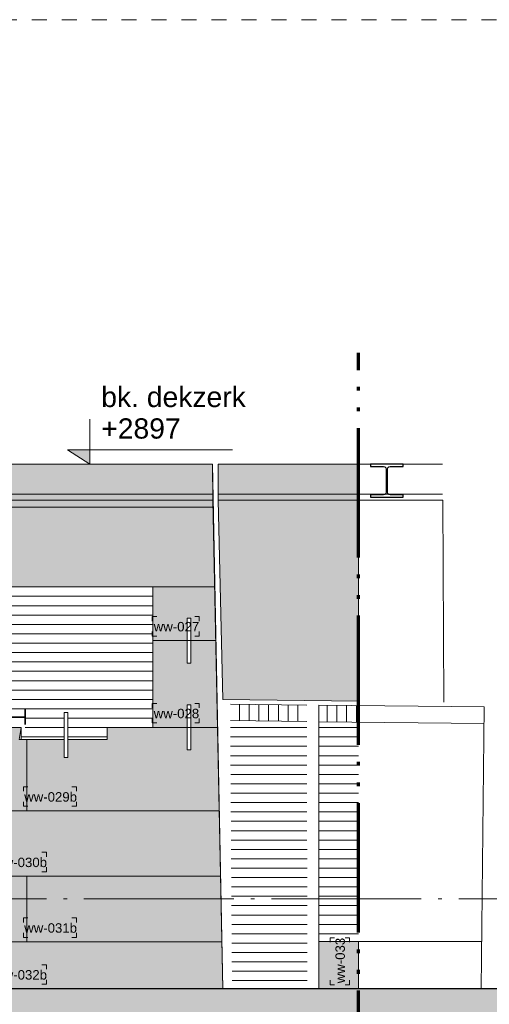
# Model space of a CAD drawing. Extents: x -294884 to 286267, y 0 to 1429765.
# Tile 121 of 178: x 12119 to 15252, y 857467 to 864032. Entities that reach past the tile are written whole.
import ezdxf

# ---------------------------------------------------------------- set-up
doc = ezdxf.new("R2010")
doc.units = 0
doc.header["$MEASUREMENT"] = 0
for name, pattern in [('DASHDOT', [1250, 1000, -112.5, 25, -112.5]), ('DASHED', [200, 100, -100]), ('DIVIDE', [1250, 862.5, -112.5, 25, -112.5, 25, -112.5])]:
    doc.linetypes.add(name, pattern=pattern)
for name, color, linetype in [('A-0019-AFDEKVLAK', 1, 'Continuous'), ('A-0030-STRAMIEN', 1, 'Continuous'), ('A-0250-PROFIEL', 1, 'Continuous'), ('A-0306--', 1, 'Continuous'), ('A-0307-TEKST', 7, 'Continuous')]:
    doc.layers.add(name, color=color, linetype=linetype)
pattern_1 = [(90, (0, 0), (-65, 4e-15), [])]
pattern_2 = [(0, (0, 0), (0, 62.5), [])]

# ---------------------------------------------------------------- blocks, each defined once
blk = doc.blocks.new('M-NIEUW_145')
at = {"linetype": 'Continuous', "lineweight": 5}
for color, points in [(8, [(42986.5, -3074.5), (42990.4, -3314.5), (41260.5, -3314.5), (41260.5, -3074.5)]), (8, [(43961.8, -3074.5), (43961.8, -3314.5), (43026, -3314.5), (43026, -3074.5)]), (8, [(42992.2, -3361.6), (43056.7, -6571.6), (41100, -6571.6), (41100, -5385.3), (41000, -5385.3), (41000, -4800.2), (41100.5, -4840.2), (41260.5, -4840.2), (41370, -4829.1), (41710.4, -4829.1), (41699, -4910), (42285, -4910), (42285, -4829.1), (42590, -4829.1), (42590, -3891.2), (41380, -3891.2), (41380, -3956.2), (41260.5, -3956.2), (41260.5, -3314.5), (41380, -3314.5), (42462.3, -3314.5), (42990.4, -3314.5)]), (254, [(43056, -4643.5), (43026, -3314.5), (43961.8, -3314.5), (43961.8, -4654)]), (8, [(43697.4, -6257.9), (43961.8, -6257.9), (43961.8, -6571.6), (43697.4, -6571.6)]), (111, [(4381.7, -6571.6), (53130.4, -6571.6), (53130.4, -8790.3), (52526.1, -8781.6), (51416.2, -8771.6), (50998.9, -8761.6), (49889, -8751.6), (49196.2, -8731.6), (48086.2, -8721.6), (47393.4, -8721.6), (46700.7, -8721.6), (45590.7, -8711.6), (44897.9, -8621.6), (43929.6, -8481.6), (42646.4, -8651.6), (41967.7, -8730), (40324, -8931.6), (38521.3, -9161.6), (36718.5, -9161.6), (34915.8, -9171.6), (31727.4, -9171.6), (29924.7, -9141.6), (28121.9, -9021.6), (19108.1, -9061.6), (17305.4, -9081.6), (15502.6, -9111.6), (13699.9, -9171.6), (11897.1, -9141.6), (10094.3, -9101.6), (8291.6, -9011.6), (6488.8, -9001.6), (5378.8, -8981.6), (4686.1, -8901.6), (4381.7, -8866)])]:
    blk.add_hatch(color=color, dxfattribs=at).paths.add_polyline_path(points, flags=0)
h = blk.add_hatch(dxfattribs=at)
h.set_pattern_fill('@AVMWH2', color=251, style=0, pattern_type=0)
h.set_pattern_definition([(180, (0, 0), (-8e-15, -62.5), [])])
h.paths.add_polyline_path([(42590, -4829.1), (42285, -4829.1), (42285, -4910), (41710.4, -4910), (41737.7, -4829.1), (41737.7, -4710.7), (41240.9, -4710.7), (41239.4, -3956.2), (41380, -3956.2), (41380, -3891.2), (42590, -3891.2)], flags=0)
h = blk.add_hatch(dxfattribs=at)
h.set_pattern_fill('@AVMWV', color=8, style=0, pattern_type=0)
h.set_pattern_definition(pattern_1)
h.paths.add_polyline_path([(43106.6, -4783.5), (43617.4, -4791.2), (43617.4, -4681.2), (43106.6, -4673.5)], flags=0)
h = blk.add_hatch(dxfattribs=at)
h.set_pattern_fill('@AVMWV', color=8, style=0, pattern_type=0)
h.set_pattern_definition(pattern_1)
h.paths.add_polyline_path([(43697.4, -4792), (43961.8, -4794.7), (43961.8, -4684.7), (43697.4, -4682)], flags=0)
h = blk.add_hatch(dxfattribs=at)
h.set_pattern_fill('@AVMWH2', color=251, style=0, pattern_type=0)
h.set_pattern_definition(pattern_2)
h.paths.add_polyline_path([(43118.5, -6571.6), (43618.5, -6571.6), (43617.4, -4791.2), (43106.6, -4783.5)], flags=0)
h = blk.add_hatch(dxfattribs=at)
h.set_pattern_fill('@AVMWH2', color=251, style=0, pattern_type=0)
h.set_pattern_definition(pattern_2)
h.paths.add_polyline_path([(43697.4, -6257.9), (43961.8, -6257.9), (43961.8, -4794.7), (43697.4, -4792)], flags=0)
at = {"layer": 'A-0030-STRAMIEN', "linetype": 'Continuous', "lineweight": 5}
blk.add_hatch(color=253, dxfattribs=at).paths.add_polyline_path([(42020.4, -2979.5), (42170.4, -2979.5), (42170.4, -3074.5)], flags=0)
at = {"color": 7, "linetype": 'DASHED', "lineweight": 0}
blk.add_lwpolyline([(4381.7, -10511), (4381.7, -111), (54781.7, -111), (54781.7, -10511)], close=True, dxfattribs=at)
at = {"color": 1, "linetype": 'DIVIDE', "lineweight": 70}
blk.add_lwpolyline([(43961.8, -8696.7), (43961.8, -2332.6)], dxfattribs=at)
at = {"color": 8, "linetype": 'Continuous', "lineweight": 13}
for points in [[(41260.5, -3074.5), (41260.5, -3314.5), (42990.4, -3314.5), (42986.5, -3074.5)], [(43026, -3074.5), (43026, -3314.5), (43961.8, -3314.5), (43961.8, -3074.5)], [(42992.2, -3361.6), (43056.7, -6571.6), (41100, -6571.6), (41100, -5385.3), (41000, -5385.3), (41000, -4800.2), (41100.5, -4840.2), (41260.5, -4840.2), (41370, -4829.1), (41710.4, -4829.1), (41699, -4910), (42285, -4910), (42285, -4829.1), (42590, -4829.1), (42590, -3891.2), (41380, -3891.2), (41380, -3956.2), (41260.5, -3956.2), (41260.5, -3314.5), (41380, -3314.5), (41380, -3314.5), (42462.3, -3314.5), (42990.4, -3314.5)], [(43697.4, -6257.9), (43961.8, -6257.9), (43961.8, -6571.6), (43697.4, -6571.6)]]:
    blk.add_lwpolyline(points, close=True, dxfattribs=at)
at = {"color": 7, "linetype": 'Continuous', "lineweight": 18}
for points in [[(41260.5, -3074.5), (42986.5, -3074.5)], [(41260.5, -3274.5), (42986.5, -3274.5)], [(43056.7, -6571.6), (42990.4, -3314.5)], [(44531.1, -4660.6), (44524.9, -3314.5)], [(43617.4, -4681.2), (43106.6, -4673.5)], [(43697.4, -6571.6), (43697.4, -4682), (44800.6, -4693.3)], [(44778.8, -6571.6), (44800.6, -4693.3)]]:
    blk.add_lwpolyline(points, dxfattribs=at)
at = {"color": 1, "linetype": 'Continuous', "lineweight": 13}
for points in [[(41260.5, -3314.5), (42990.4, -3314.5)], [(41710.4, -4829.1), (41710.4, -4910), (42285, -4910), (42285, -4829.1), (42590, -4829.1), (42590, -3891.2), (41380, -3891.2)], [(43617.4, -4791.2), (43106.6, -4783.5)], [(43697.4, -4792), (44800.6, -4803.3)], [(43697.4, -6257.9), (44782.4, -6257.9)]]:
    blk.add_lwpolyline(points, dxfattribs=at)
at = {"color": 254, "linetype": 'Continuous', "lineweight": 13}
blk.add_lwpolyline([(43961.8, -4654), (43961.8, -3314.5), (43026, -3314.5), (43056, -4643.5)], close=True, dxfattribs=at)
at = {"color": 8, "linetype": 'Continuous', "lineweight": 5}
for points in [[(41380, -3361.6), (42992.2, -3361.6)], [(42590, -3891.2), (43002.9, -3891.2)], [(41750, -5385.3), (41750, -4910)], [(41370, -5385.3), (43032.9, -5385.3)], [(41370, -5821.8), (43041.6, -5821.8)], [(41750, -6259.3), (41750, -5821.8)], [(41370, -6259.3), (43050.4, -6259.3)]]:
    blk.add_lwpolyline(points, dxfattribs=at)
at = {"color": 4, "linetype": 'Continuous', "lineweight": 35}
for points in [[(41737.7, -4710.7), (41737.7, -4810.7)], [(41232.1, -4760.7), (41737.7, -4760.7)]]:
    blk.add_lwpolyline(points, dxfattribs=at)
at = {"color": 5, "linetype": 'Continuous', "lineweight": 25}
for points in [[(53130.4, -6571.6), (4381.7, -6571.6)], [(54781.7, -6571.6), (4690.6, -6571.6)]]:
    blk.add_lwpolyline(points, dxfattribs=at)
at = {"color": 111, "linetype": 'Continuous', "lineweight": 13}
blk.add_lwpolyline([(4381.7, -6571.6), (53130.4, -6571.6), (53130.4, -8790.3), (52526.1, -8781.6), (51416.2, -8771.6), (50998.9, -8761.6), (49889, -8751.6), (49196.2, -8731.6), (48086.2, -8721.6), (47393.4, -8721.6), (46700.7, -8721.6), (45590.7, -8711.6), (44897.9, -8621.6), (43929.6, -8481.6), (42646.4, -8651.6), (41967.7, -8730), (40324, -8931.6), (38521.3, -9161.6), (36718.5, -9161.6), (34915.8, -9171.6), (31727.4, -9171.6), (29924.7, -9141.6), (28121.9, -9021.6), (19108.1, -9061.6)], dxfattribs=at)
at = {"layer": 'A-0030-STRAMIEN', "color": 1, "linetype": 'Continuous', "lineweight": 13}
for points in [[(42170.4, -2774.5), (42170.4, -3074.5), (42020.4, -2979.5), (43120.4, -2979.5)], [(42020.4, -3074.5), (42320.4, -3074.5)]]:
    blk.add_lwpolyline(points, dxfattribs=at)
at = {"layer": 'A-0030-STRAMIEN', "color": 7, "linetype": 'Continuous', "lineweight": 18}
blk.add_lwpolyline([(41737.7, -4710.7), (41737.7, -4810.7)], dxfattribs=at)
at = {"layer": 'A-0030-STRAMIEN', "color": 1, "linetype": 'DASHDOT', "lineweight": 13}
blk.add_lwpolyline([(53130.4, -5971.6), (4381.7, -5971.6)], dxfattribs=at)
at = {"layer": 'A-0306--', "color": 1, "linetype": 'Continuous', "lineweight": 13}
for points in [[(42616.2, -4090.2), (42586.2, -4090.2), (42586.2, -4120.2)], [(42616.2, -4220.2), (42586.2, -4220.2), (42586.2, -4190.2)], [(42616.2, -4669.1), (42586.2, -4669.1), (42586.2, -4699.1)], [(42616.2, -4799.1), (42586.2, -4799.1), (42586.2, -4769.1)], [(41756.2, -5225.2), (41726.2, -5225.2), (41726.2, -5255.2)], [(42049.6, -5225.2), (42079.6, -5225.2), (42079.6, -5255.2)], [(41756.2, -5355.2), (41726.2, -5355.2), (41726.2, -5325.2)], [(42049.6, -5355.2), (42079.6, -5355.2), (42079.6, -5325.2)], [(41849.6, -5661.7), (41879.6, -5661.7), (41879.6, -5691.7)], [(41849.6, -5791.7), (41879.6, -5791.7), (41879.6, -5761.7)], [(41756.2, -6099.2), (41726.2, -6099.2), (41726.2, -6129.2)], [(42049.6, -6099.2), (42079.6, -6099.2), (42079.6, -6129.2)], [(41756.2, -6229.2), (41726.2, -6229.2), (41726.2, -6199.2)], [(42049.6, -6229.2), (42079.6, -6229.2), (42079.6, -6199.2)], [(43771.4, -6261.6), (43771.4, -6231.6), (43801.4, -6231.6)], [(43901.4, -6261.6), (43901.4, -6231.6), (43871.4, -6231.6)], [(41849.6, -6411.6), (41879.6, -6411.6), (41879.6, -6441.6)], [(41849.6, -6541.6), (41879.6, -6541.6), (41879.6, -6511.6)], [(43771.4, -6515), (43771.4, -6545), (43801.4, -6545)], [(43901.4, -6515), (43901.4, -6545), (43871.4, -6545)]]:
    blk.add_lwpolyline(points, dxfattribs=at)
at = {"layer": 'A-0307-TEKST', "color": 7, "linetype": 'Continuous', "char_height": 63, "attachment_point": 7, "line_spacing_factor": 1.333333}
for s, insert in [('{\\fArial|b0|i0|c12|p0;ww-029b}', (41731.6, -5325.2)), ('{\\fArial|b0|i0|c12|p0;ww-030b}', (41531.6, -5761.7)), ('{\\fArial|b0|i0|c12|p0;ww-031b}', (41731.6, -6199.2)), ('{\\fArial|b0|i0|c12|p0;ww-032b}', (41531.6, -6511.6))]:
    blk.add_mtext(s, dxfattribs=dict(at, insert=insert))
at = {"layer": 'A-0307-TEKST', "color": 7, "linetype": 'Continuous', "insert": (43871.4, -6535.5), "char_height": 63, "attachment_point": 7, "rotation": 89.99949, "line_spacing_factor": 1.333333}
blk.add_mtext('{\\fArial|b0|i0|c12|p0;ww-033}', dxfattribs=at)
at = {"linetype": 'Continuous'}
for points, layer in [([(42818, -4400.2), (42818, -4100.2), (42843, -4100.2), (42843, -4400.2)], 'A-0019-AFDEKVLAK'), ([(42818, -4979.1), (42818, -4679.1), (42843, -4679.1), (42843, -4979.1)], 'A-0019-AFDEKVLAK'), ([(41997.9, -5030), (41997.9, -4730), (42022.9, -4730), (42022.9, -5030)], 'A-0019-AFDEKVLAK'), ([(42238.1, -2538.2), (43206, -2538.2), (43206, -2714.5), (42238.1, -2714.5)], 'A-0030-STRAMIEN'), ([(42238.1, -2748.3), (42774.9, -2748.3), (42774.9, -2924.6), (42238.1, -2924.6)], 'A-0030-STRAMIEN'), ([(44260.4, -3090.5), (44173.1, -3090.5), (44164.1, -3092.9), (44157.5, -3099.5), (44155.1, -3108.5), (44155.1, -3260.5), (44157.5, -3269.5), (44164.1, -3276.1), (44173.1, -3278.5), (44260.4, -3278.5), (44260.4, -3294.5), (44040.4, -3294.5), (44040.4, -3278.5), (44127.6, -3278.5), (44136.6, -3276.1), (44143.2, -3269.5), (44145.6, -3260.5), (44145.6, -3108.5), (44143.2, -3099.5), (44136.6, -3092.9), (44127.6, -3090.5), (44040.4, -3090.5), (44040.4, -3074.5), (44260.4, -3074.5)], 'A-0250-PROFIEL')]:
    blk.add_wipeout(points, dxfattribs=at).dxf.layer = layer
at = {"color": 7, "linetype": 'Continuous', "lineweight": 18}
for points in [[(42462.3, -3074.5), (42986.5, -3074.5), (43056.7, -6571.6)], [(43026, -3074.5), (44521, -3074.5)], [(43026, -3274.5), (44521, -3274.5)]]:
    blk.add_lwpolyline(points, dxfattribs=at)
at = {"color": 1, "linetype": 'Continuous', "lineweight": 13}
blk.add_lwpolyline([(43026, -3314.5), (44524.9, -3314.5)], dxfattribs=at)
blk.add_lwpolyline([(43026, -3314.5), (44524.9, -3314.5)], dxfattribs=at)
for points in [[(42818, -4400.2), (42818, -4100.2), (42843, -4100.2), (42843, -4400.2)], [(42818, -4979.1), (42818, -4679.1), (42843, -4679.1), (42843, -4979.1)], [(41997.9, -5030), (41997.9, -4730), (42022.9, -4730), (42022.9, -5030)]]:
    blk.add_lwpolyline(points, close=True, dxfattribs=at)
at = {"color": 8, "linetype": 'Continuous', "lineweight": 5}
for points in [[(42590, -4250.3), (43010.1, -4250.3)], [(42590, -4829.1), (43021.7, -4829.1)]]:
    blk.add_lwpolyline(points, dxfattribs=at)
at = {"layer": 'A-0250-PROFIEL', "color": 5, "linetype": 'Continuous', "lineweight": 25}
blk.add_lwpolyline([(44260.4, -3074.5), (44040.4, -3074.5), (44040.4, -3090.5), (44127.6, -3090.5), (44136.6, -3092.9), (44143.2, -3099.5), (44145.6, -3108.5), (44145.6, -3260.5), (44143.2, -3269.5), (44136.6, -3276.1), (44127.6, -3278.5), (44040.4, -3278.5), (44040.4, -3294.5), (44260.4, -3294.5), (44260.4, -3278.5), (44173.1, -3278.5), (44164.1, -3276.1), (44157.5, -3269.5), (44155.1, -3260.5), (44155.1, -3108.5), (44157.5, -3099.5), (44164.1, -3092.9), (44173.1, -3090.5), (44260.4, -3090.5)], close=True, dxfattribs=at)
at = {"layer": 'A-0306--', "color": 1, "linetype": 'Continuous', "lineweight": 13}
for points in [[(42869.6, -4090.2), (42899.6, -4090.2), (42899.6, -4120.2)], [(42869.6, -4220.2), (42899.6, -4220.2), (42899.6, -4190.2)], [(42869.6, -4669.1), (42899.6, -4669.1), (42899.6, -4699.1)], [(42869.6, -4799.1), (42899.6, -4799.1), (42899.6, -4769.1)]]:
    blk.add_lwpolyline(points, dxfattribs=at)
at = {"layer": 'A-0030-STRAMIEN', "color": 7, "linetype": 'Continuous', "char_height": 135, "attachment_point": 7, "line_spacing_factor": 0.933333}
for s, insert in [('{\\fArial|b0|i0|c12|p0;bk. dekzerk}', (42245.6, -2695.7)), ('{\\fArial|b0|i0|c12|p0;+2897}', (42245.6, -2905.8))]:
    blk.add_mtext(s, dxfattribs=dict(at, insert=insert))
at = {"layer": 'A-0307-TEKST', "color": 7, "linetype": 'Continuous', "char_height": 63, "attachment_point": 7, "line_spacing_factor": 1.333333}
for s, insert in [('{\\fArial|b0|i0|c12|p0;ww-027}', (42595.6, -4190.2)), ('{\\fArial|b0|i0|c12|p0;ww-028}', (42595.6, -4769.1))]:
    blk.add_mtext(s, dxfattribs=dict(at, insert=insert))

msp = doc.modelspace()

# ---------------------------------------------------------------- block references
msp.add_blockref('M-NIEUW_145', (-29582, 864143))

doc.saveas('drawing.dxf')
